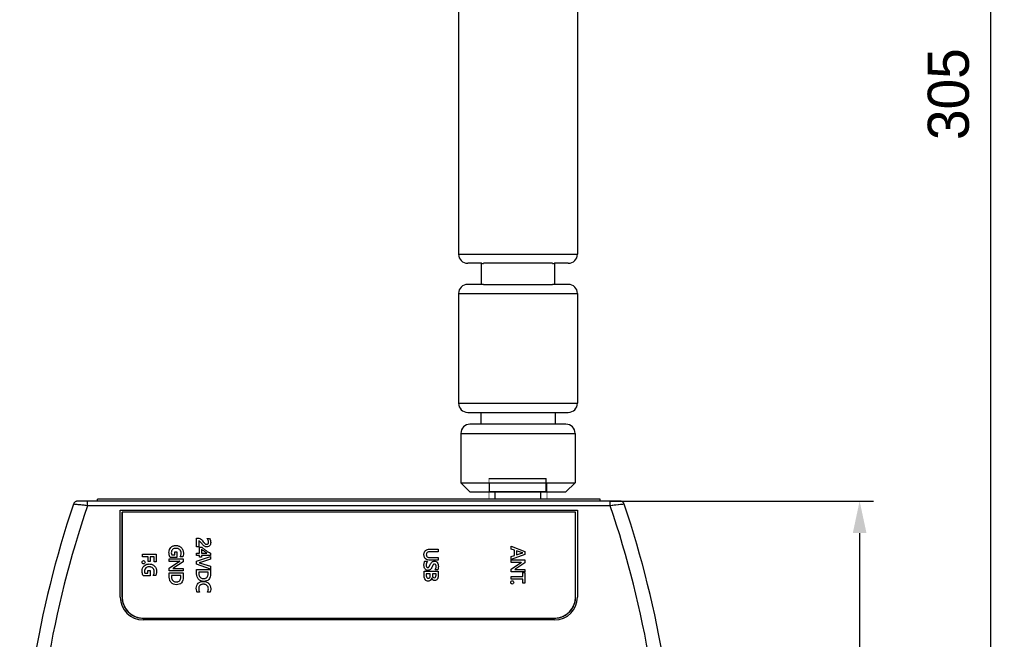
# Model space of a CAD drawing. Header units: millimetres. Extents: x -56 to 387, y -22 to 466.
# Tile 13 of 20: x 56 to 163, y 163 to 230. Entities that reach past the tile are written whole.
import ezdxf

# ---------------------------------------------------------------- set-up
doc = ezdxf.new("R2010")
doc.units = ezdxf.units.MM
doc.header["$LTSCALE"] = 65.395
doc.header["$PDMODE"] = 3
doc.header["$PDSIZE"] = 0.01
doc.layers.get('0').update_dxf_attribs({"linetype": 'CONTINUOUS'})
doc.layers.get('Defpoints').update_dxf_attribs({"linetype": 'CONTINUOUS'})
for name, color, linetype in [('ANTENNA_TT-SHAPE', 7, 'CONTINUOUS'), ('BOTTOM_CASE-_AK-DR-10-SHAPE', 7, 'CONTINUOUS'), ('IO_COUPLER_MODULE-DIM', 7, 'CONTINUOUS'), ('PCB-LORA_P2P_ENDNODE_SUB2-SHAPE', 7, 'CONTINUOUS'), ('RF-CONNECTOR_142-0711-821-SHAPE', 7, 'CONTINUOUS'), ('SHEET-LORA_USER_TOP-GATEW-SHAPE', 7, 'CONTINUOUS'), ('TOP_CASE-_AK-DR-10-SHAPE', 7, 'CONTINUOUS'), ('USER_GUIDE-TOP-GATWAY-SHAPE', 7, 'CONTINUOUS')]:
    doc.layers.add(name, color=color, linetype=linetype)
doc.styles.get("Standard").update_dxf_attribs({"font": 'gothic.ttf'})
doc.dimstyles.new('DIMSTYLE_1', dxfattribs={"dimtxt": 3.5, "dimasz": 3.5, "dimexe": 1.5, "dimexo": 1, "dimgap": 0.875, "dimtad": 1, "dimdec": 5, "dimdsep": 46, "dimtxsty": 'STANDARD', "dimblk": '_FILLED', "dimblk1": '_FILLED', "dimblk2": '_FILLED', "dimcen": 0.09, "dimadec": 5, "dimazin": 2, "dimtp": 0.2, "dimtm": 0.2, "dimtfac": 1, "dimtdec": 5, "dimtofl": 0, "dimtmove": 0, "dimatfit": 3, "dimldrblk": '_FILLED', "dimfxl": 1, "dimtolj": 1, "dimarcsym": 0})

# ---------------------------------------------------------------- blocks, each defined once
blk = doc.blocks.new('_FILLED')
at = {"color": 0, "linetype": 'ByBlock'}
blk.add_solid([(0, 0), (-1, 0.214), (-1, -0.214)], dxfattribs=at)
blk = doc.blocks.new('*D143')
at = {"layer": 'Defpoints', "color": 0, "linetype": 'Continuous'}
for p in [(119.17, 177.78), (106.87, 69.78), (147.54, 69.78)]:
    blk.add_point(p, dxfattribs=at)
at = {"layer": 'IO_COUPLER_MODULE-DIM', "color": 0, "linetype": 'Continuous', "lineweight": -2}
for p, q in [((120.17, 177.78), (149.04, 177.78)), ((147.54, 174.28), (147.54, 73.28)), ((107.87, 69.78), (149.04, 69.78))]:
    blk.add_line(p, q, dxfattribs=at)
at = {"layer": 'IO_COUPLER_MODULE-DIM', "color": 0, "linetype": 'Continuous', "lineweight": -2, "xscale": 3.5, "yscale": 3.5, "zscale": 3.5}
for p, rotation in [((147.54, 177.78), 90), ((147.54, 69.78), 270)]:
    blk.add_blockref('_FILLED', p, dxfattribs=dict(at, rotation=rotation))
at = {"layer": 'IO_COUPLER_MODULE-DIM', "color": 0, "linetype": 'Continuous', "insert": (140.67, 126.49), "char_height": 4.5, "attachment_point": 2, "rotation": 90, "line_spacing_factor": 0.9}
blk.add_mtext('\\A1;108', dxfattribs=at)
blk = doc.blocks.new('sdff3swfe')
at = {"layer": 'ANTENNA_TT-SHAPE', "color": 7, "linetype": 'Continuous'}
for p, q in [((3.67, 288.34), (3.67, 204.78)), ((16.67, 288.34), (16.67, 204.78)), ((3.67, 204.78), (16.67, 204.78)), ((6.17, 203.78), (4.67, 203.78)), ((6.17, 201.46), (6.17, 203.79)), ((13.95, 203.78), (6.4, 203.78)), ((14.17, 203.79), (14.17, 201.46)), ((15.67, 203.78), (14.17, 203.78)), ((6.17, 201.48), (4.67, 201.48)), ((6.4, 201.48), (13.95, 201.48)), ((15.67, 201.48), (14.17, 201.48)), ((3.67, 200.48), (3.67, 188.48)), ((3.67, 200.48), (16.67, 200.48)), ((16.67, 200.48), (16.67, 188.48)), ((3.67, 188.48), (16.67, 188.48)), ((4.67, 187.48), (15.67, 187.48)), ((6.12, 187.48), (6.12, 186.18)), ((14.23, 187.48), (14.23, 186.18)), ((15.42, 186.18), (4.92, 186.18)), ((3.92, 185.18), (3.92, 179.78)), ((3.92, 185.18), (16.42, 185.18)), ((16.42, 185.18), (16.42, 179.78)), ((3.92, 179.78), (16.42, 179.78)), ((4.92, 178.78), (3.92, 179.78)), ((4.92, 178.78), (15.42, 178.78)), ((15.42, 178.78), (16.42, 179.78))]:
    blk.add_line(p, q, dxfattribs=at)
for centre, radius, start, end in [((4.67, 204.78), 1, 180, 270), ((15.67, 204.78), 1, 270, 0), ((6.4, 205.79), 2.02, 263.6509, 270.0535), ((13.95, 205.79), 2.02, 269.9464, 276.3491), ((4.67, 200.48), 1, 90, 180), ((6.4, 199.46), 2.02, 89.9464, 96.3491), ((13.95, 199.46), 2.02, 83.651, 90.0535), ((15.67, 200.48), 1, 0, 90), ((4.67, 188.48), 1, 180, 270), ((15.67, 188.48), 1, 270, 0), ((4.92, 185.18), 1, 90, 180), ((15.42, 185.18), 1, 0, 90)]:
    blk.add_arc(centre, radius, start, end, dxfattribs=at)
blk = doc.blocks.new('*D155')
at = {"layer": 'Defpoints', "color": 0, "linetype": 'Continuous'}
for p in [(110.17, 374.78), (121.2, 69.78), (161.86, 69.78)]:
    blk.add_point(p, dxfattribs=at)
at = {"layer": 'IO_COUPLER_MODULE-DIM', "color": 0, "linetype": 'Continuous', "lineweight": -2}
for p, q in [((111.17, 374.78), (163.36, 374.78)), ((161.86, 371.28), (161.86, 73.28)), ((122.2, 69.78), (163.36, 69.78))]:
    blk.add_line(p, q, dxfattribs=at)
at = {"layer": 'IO_COUPLER_MODULE-DIM', "color": 0, "linetype": 'Continuous', "lineweight": -2, "xscale": 3.5, "yscale": 3.5, "zscale": 3.5}
for p, rotation in [((161.86, 374.78), 90), ((161.86, 69.78), 270)]:
    blk.add_blockref('_FILLED', p, dxfattribs=dict(at, rotation=rotation))
at = {"layer": 'IO_COUPLER_MODULE-DIM', "color": 0, "linetype": 'Continuous', "insert": (154.99, 222.28), "char_height": 4.5, "attachment_point": 2, "rotation": 90, "line_spacing_factor": 0.9}
blk.add_mtext('\\A1;305', dxfattribs=at)

msp = doc.modelspace()

# ---------------------------------------------------------------- linework, layer by layer
at = {"color": 7}
msp.add_line((106.996908, 180.24561), (113.271908, 180.24561), dxfattribs=at)
at = {"layer": 'BOTTOM_CASE-_AK-DR-10-SHAPE', "color": 7, "linetype": 'Continuous'}
for p, q in [((63.083713, 177.77561), (62.028029, 177.77561)), ((121.315788, 177.77561), (120.260103, 177.77561))]:
    msp.add_line(p, q, dxfattribs=at)
for centre, start, end in [((62.028029, 177.27561), 100.69738523, 111.72178351), ((121.315788, 177.27561), 68.27885277, 79.3029225), ((62.028029, 177.27561), 139.6724924, 147.47970146), ((121.315788, 177.27561), 32.52060168, 40.32812905)]:
    msp.add_arc(centre, 0.5, start, end, dxfattribs=at)
at = {"layer": 'PCB-LORA_P2P_ENDNODE_SUB2-SHAPE', "color": 7, "linetype": 'Continuous', "const_width": 0.063}
for points in [[(106.996908, 177.97561), (106.996908, 180.24561)], [(113.346908, 179.77561), (113.346908, 177.97561)]]:
    msp.add_lwpolyline(points, dxfattribs=at)
at = {"layer": 'RF-CONNECTOR_142-0711-821-SHAPE', "color": 7, "linetype": 'Continuous'}
for p, q in [((113.271908, 178.77561), (113.271908, 180.24561)), ((107.071908, 178.77561), (107.071908, 179.77561)), ((113.271908, 178.77561), (107.071908, 178.77561)), ((107.671908, 177.97561), (107.671908, 178.77561)), ((112.671908, 177.97561), (112.671908, 178.77561))]:
    msp.add_line(p, q, dxfattribs=at)
at = {"layer": 'SHEET-LORA_USER_TOP-GATEW-SHAPE', "color": 7, "linetype": 'Continuous'}
for p, q in [((66.871908, 176.57561), (66.871908, 167.27561)), ((116.471908, 176.57561), (66.871908, 176.57561)), ((116.471908, 167.27561), (116.471908, 176.57561)), ((66.871874, 167.275611), (66.871907, 175.135772)), ((75.018253, 172.774288), (75.018253, 173.724107)), ((75.018253, 173.724107), (75.132624, 173.724107)), ((75.260788, 173.419201), (75.260788, 172.774288)), ((76.176493, 173.671366), (76.436243, 173.671366)), ((75.260788, 172.774288), (75.018253, 172.774288)), ((75.35378, 172.083866), (75.35378, 172.746383)), ((75.35378, 172.746383), (75.576348, 172.746383)), ((75.564644, 172.501414), (75.564644, 172.083866)), ((100.543639, 172.52812), (101.438001, 172.52812)), ((101.438001, 172.52812), (101.438001, 172.232527)), ((109.416847, 172.520888), (109.416847, 172.842339)), ((109.416847, 172.842339), (110.938201, 172.279058)), ((109.780631, 172.400978), (109.416847, 172.520888)), ((109.780631, 171.829443), (109.780631, 172.400978)), ((110.014205, 172.332751), (110.014205, 171.902821)), ((110.566796, 172.145708), (110.014205, 172.332751)), ((69.094056, 171.671857), (69.094056, 171.966391)), ((69.094056, 171.966391), (70.61541, 171.966391)), ((69.710041, 171.671857), (69.094056, 171.671857)), ((69.710041, 171.162305), (69.710041, 171.671857)), ((69.951871, 171.671857), (69.951871, 171.162305)), ((70.370794, 171.671857), (69.951871, 171.671857)), ((70.370794, 171.118913), (70.370794, 171.671857)), ((70.61541, 171.966391), (70.61541, 171.118913)), ((72.028567, 171.182978), (72.028567, 171.464106)), ((72.028567, 171.464106), (73.54993, 171.464106)), ((72.873329, 171.606735), (72.131931, 171.606735)), ((72.297314, 171.902327), (72.633546, 171.902327)), ((72.633546, 171.902327), (72.633546, 172.214465)), ((72.633546, 172.214465), (72.873329, 172.214465)), ((72.873329, 172.214465), (72.873329, 171.606735)), ((73.504448, 171.666671), (73.218522, 171.666671)), ((73.54993, 171.464106), (73.54993, 171.135459)), ((75.018253, 171.817237), (75.018253, 172.083866)), ((75.018253, 172.083866), (75.35378, 172.083866)), ((75.35378, 171.817237), (75.018253, 171.817237)), ((75.018253, 171.200899), (76.539607, 171.729043)), ((75.35378, 171.635345), (75.35378, 171.817237)), ((75.564644, 171.635345), (75.35378, 171.635345)), ((76.539607, 171.409673), (75.437847, 171.062398)), ((75.564644, 172.083866), (76.153739, 172.083866)), ((75.564644, 171.817237), (75.564644, 171.635345)), ((76.539607, 171.817237), (75.564644, 171.817237)), ((76.539607, 172.089052), (76.539607, 171.817237)), ((76.539607, 171.729043), (76.539607, 171.409673)), ((100.530551, 171.602078), (101.438001, 171.602078)), ((101.438001, 172.232527), (100.543639, 172.232527)), ((101.438001, 171.307508), (100.56223, 171.307508)), ((101.438001, 171.602078), (101.438001, 171.307508)), ((110.938201, 171.938981), (109.416847, 171.385049)), ((109.416847, 171.706465), (109.780631, 171.829443)), ((109.416847, 171.385049), (109.416847, 171.706465)), ((109.416847, 171.073934), (109.416847, 171.355098)), ((109.416847, 171.355098), (110.938201, 171.355098)), ((110.014205, 171.902821), (110.56475, 172.088876)), ((110.938201, 172.279058), (110.938201, 171.938981)), ((110.938201, 171.355098), (110.938201, 171.026415)), ((69.699008, 169.880416), (69.699008, 170.192519)), ((69.699008, 170.192519), (69.938782, 170.192519)), ((69.951871, 171.162305), (69.710041, 171.162305)), ((69.938782, 170.192519), (69.938782, 169.584824)), ((70.61541, 171.118913), (70.370794, 171.118913)), ((72.941521, 171.182978), (72.028567, 171.182978)), ((72.028567, 170.446096), (73.059349, 171.118913)), ((72.028567, 170.138085), (72.028567, 170.446096)), ((73.54993, 171.135459), (72.546727, 170.486383)), ((72.641801, 170.418191), (73.54993, 170.418191)), ((73.54993, 170.418191), (73.54993, 170.138085)), ((75.018253, 170.869147), (75.018253, 171.200899)), ((76.539607, 170.334794), (75.018253, 170.869147)), ((75.018253, 169.811836), (75.018253, 170.309994)), ((75.018253, 170.309994), (76.539607, 170.309994)), ((75.440599, 170.992125), (76.539607, 170.643828)), ((76.539607, 170.643828), (76.539607, 170.334794)), ((76.539607, 170.309994), (76.539607, 169.805628)), ((99.975208, 171.20418), (100.277009, 171.20418)), ((101.40491, 170.266743), (101.122406, 170.266743)), ((110.329095, 171.073934), (109.416847, 171.073934)), ((109.416847, 170.337052), (110.446922, 171.009835)), ((109.416847, 170.029042), (109.416847, 170.337052)), ((110.938201, 171.026415), (109.934301, 170.377339)), ((110.029375, 170.309147), (110.938201, 170.309147)), ((110.938201, 170.309147), (110.938201, 170.029042)), ((69.938782, 169.584824), (69.197385, 169.584824)), ((69.362767, 169.880416), (69.699008, 169.880416)), ((70.569937, 169.644761), (70.283976, 169.644761)), ((73.54993, 170.138085), (72.028567, 170.138085)), ((72.028567, 169.446323), (72.028567, 169.944481)), ((72.028567, 169.944481), (73.54993, 169.944481)), ((72.272478, 169.649911), (72.272478, 169.463892)), ((73.305341, 169.649911), (72.272478, 169.649911)), ((73.305341, 169.46181), (73.305341, 169.649911)), ((73.54993, 169.944481), (73.54993, 169.440115)), ((75.262164, 170.01546), (75.262164, 169.829405)), ((76.294321, 170.01546), (75.262164, 170.01546)), ((76.294321, 169.827359), (76.294321, 170.01546)), ((99.916647, 169.562599), (99.916647, 170.105171)), ((99.916647, 170.105171), (101.438001, 170.105171)), ((100.142636, 169.810637), (100.142636, 169.608072)), ((100.584984, 169.810637), (100.142636, 169.810637)), ((100.584984, 169.618408), (100.584984, 169.810637)), ((100.81235, 169.810637), (100.81235, 169.650441)), ((101.211306, 169.810637), (100.81235, 169.810637)), ((101.211306, 169.659719), (101.211306, 169.810637)), ((101.438001, 170.105171), (101.438001, 169.587399)), ((110.938201, 170.029042), (109.416847, 170.029042)), ((109.416847, 169.251484), (109.416847, 169.547112)), ((109.416847, 169.547112), (110.692879, 169.547112)), ((110.692879, 169.251484), (109.416847, 169.251484)), ((110.692879, 169.547112), (110.692879, 169.981135)), ((110.692879, 169.981135), (110.938201, 169.981135)), ((110.692879, 168.816368), (110.692879, 169.251484)), ((110.938201, 169.981135), (110.938201, 168.816368)), ((110.938201, 168.816368), (110.692879, 168.816368)), ((75.346901, 167.827109), (75.074733, 167.827109)), ((76.505149, 167.827109), (76.217839, 167.827109)), ((69.171908, 164.97561), (114.171908, 164.97561))]:
    msp.add_line(p, q, dxfattribs=at)
for centre, radius, start, end in [((75.532772, 173.115751), 0.850344, 37.40870701, 40.79852614), ((100.480455, 170.935803), 0.572103, 152.02365298, 156.39027573), ((69.058593, 167.277416), 2.18672, 180.04729941, 187.59714167), ((69.171908, 167.27561), 2.3, 180, 270), ((69.141626, 167.286795), 2.270265, 187.554701, 188.54934475), ((69.192473, 167.295068), 2.321776, 188.56471201, 193.90720978), ((114.171908, 167.27561), 2.3, 270, 0), ((114.151263, 167.295068), 2.321823, 346.11173603, 351.41925599), ((114.202046, 167.2868), 2.270375, 351.43437131, 352.4564139), ((114.285236, 167.277411), 2.186673, 352.41412648, 359.95283552), ((69.243126, 167.307159), 2.373851, 193.89663309, 197.09807647), ((69.26504, 167.313854), 2.396765, 197.09702742, 200.5005068), ((69.271239, 167.316098), 2.403357, 200.49885253, 204.40868068), ((69.259221, 167.310567), 2.390128, 204.40700778, 208.02611818), ((69.235452, 167.297915), 2.363201, 208.02612176, 211.02953703), ((69.190792, 167.27051), 2.310806, 211.01807742, 216.57490146), ((69.151514, 167.242147), 2.262361, 216.59078334, 217.49127733), ((114.192303, 167.242109), 2.26232, 322.50019541, 323.42033959), ((114.153024, 167.270468), 2.310762, 323.43607507, 328.97123929), ((114.108293, 167.297919), 2.363242, 328.95996933, 331.99968051), ((114.084536, 167.310557), 2.390152, 331.99953883, 335.57695345), ((114.072539, 167.316079), 2.403358, 335.57535586, 339.52341951), ((114.0787, 167.31385), 2.396806, 339.52180911, 342.878704), ((114.100595, 167.307157), 2.373912, 342.87751326, 346.12203646), ((69.13843, 167.255266), 2.262386, 232.50725965, 233.41381286), ((69.166779, 167.294527), 2.310808, 233.42963461, 238.97751538), ((69.194208, 167.339227), 2.36325, 238.96614359, 241.98845742), ((69.206844, 167.362973), 2.390149, 241.98838196, 245.58393994), ((69.212364, 167.374968), 2.403354, 245.5823096, 249.51580707), ((69.210125, 167.368781), 2.396775, 249.51418285, 252.88697568), ((69.203426, 167.346862), 2.373855, 252.8858299, 256.11730613), ((69.191337, 167.296196), 2.321767, 256.10692984, 261.4233297), ((69.183065, 167.245383), 2.270289, 261.43850993, 262.45455605), ((69.17368, 167.162229), 2.186624, 262.41223932, 269.95281218), ((114.170102, 167.162283), 2.186678, 270.04717875, 277.58698204), ((114.160714, 167.245462), 2.270369, 277.54467894, 278.56428768), ((114.152445, 167.296249), 2.321821, 278.57942438, 283.88981964), ((114.140356, 167.34692), 2.373912, 283.87949697, 287.12085037), ((114.133663, 167.368816), 2.396808, 287.11966973, 290.47969812), ((114.131433, 167.37498), 2.403363, 290.47808468, 294.42388634), ((114.136954, 167.362984), 2.390157, 294.42228509, 298.00165401), ((114.149594, 167.339226), 2.363247, 298.00151867, 301.03971047), ((114.177041, 167.294499), 2.310771, 301.0284339, 306.56424541), ((114.205401, 167.255219), 2.262328, 306.5799852, 307.49961919)]:
    msp.add_arc(centre, radius, start, end, dxfattribs=at)
for points in [[(66.871909, 176.548919), (66.868455, 176.56127), (66.863013, 176.57561), (66.871909, 176.57561)], [(66.871916, 176.34531), (66.870255, 176.388931), (66.866549, 176.434599), (66.871908, 176.4712)], [(66.871907, 175.135772), (66.872176, 175.325801), (66.872756, 175.515519), (66.87194, 175.706634)], [(66.871908, 176.4712), (66.875216, 176.493797), (66.881968, 176.512951), (66.871909, 176.548919)], [(66.871908, 176.176691), (66.872766, 176.232041), (66.87414, 176.286876), (66.871916, 176.34531)], [(72.253216, 172.129692), (72.253216, 172.052492), (72.263419, 171.971689), (72.297314, 171.902327)], [(110.690833, 172.11985), (110.648899, 172.124879), (110.607012, 172.132808), (110.566796, 172.145708)], [(72.546727, 170.486383), (72.508056, 170.461307), (72.469275, 170.436258), (72.4289, 170.414028)], [(73.059349, 171.118913), (73.097311, 171.143786), (73.136434, 171.167144), (73.177177, 171.187141)], [(75.437847, 171.062398), (75.389709, 171.047309), (75.339812, 171.037331), (75.289716, 171.031389)], [(75.289716, 171.025216), (75.341075, 171.021554), (75.391436, 171.007431), (75.440599, 170.992125)], [(109.934301, 170.377339), (109.895639, 170.35226), (109.856865, 170.327207), (109.816473, 170.30502)], [(110.446922, 171.009835), (110.484861, 171.034744), (110.523985, 171.058112), (110.56475, 171.078062)], [(69.31867, 170.107782), (69.31867, 170.030581), (69.328857, 169.949771), (69.362767, 169.880416)]]:
    msp.add_open_spline(points, degree=3, dxfattribs=at)
for points, knots in [([(66.87194, 175.706634), (66.871925, 175.710208), (66.871231, 175.867576), (66.86957, 176.025913), (66.871908, 176.176691)], [0, 0, 0, 0, 0.0227140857, 1, 1, 1, 1]), ([(75.132624, 173.724107), (75.209582, 173.724107), (75.325853, 173.703492), (75.445417, 173.642379), (75.508713, 173.599465), (75.582565, 173.540438), (75.691212, 173.417845), (75.778685, 173.304526), (75.8313, 173.234204)], [0, 0, 0, 0, 0.2593910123, 0.3858421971, 0.4505964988, 0.5169313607, 0.7039765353, 1, 1, 1, 1]), ([(75.566717, 173.158745), (75.513771, 173.230198), (75.433748, 173.33709), (75.308415, 173.419201), (75.260788, 173.419201)], [0, 0, 0, 0, 0.6512313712, 1, 1, 1, 1]), ([(76.436243, 173.671366), (76.477861, 173.611638), (76.544712, 173.477176), (76.57305, 173.259), (76.550726, 173.053546), (76.462538, 172.883966), (76.312618, 172.778843), (76.160296, 172.757198), (76.036134, 172.766587), (75.919894, 172.800003), (75.794067, 172.879465), (75.674787, 173.012147), (75.603384, 173.109136), (75.566717, 173.158745)], [0, 0, 0, 0, 0.1148282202, 0.2319241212, 0.3427842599, 0.436330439, 0.5241649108, 0.6205335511, 0.6725794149, 0.7200254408, 0.8099433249, 0.9026945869, 1, 1, 1, 1]), ([(75.8313, 173.234204), (75.870431, 173.181649), (75.93122, 173.109081), (76.03942, 173.058791), (76.12203, 173.048661), (76.20644, 173.059961), (76.282522, 173.107884), (76.325853, 173.193542), (76.33808, 173.325062), (76.306035, 173.483093), (76.242217, 173.587816), (76.20822, 173.632332)], [0, 0, 0, 0, 0.1814621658, 0.2526047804, 0.3252334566, 0.4094002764, 0.4839231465, 0.5642029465, 0.6653079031, 0.8456276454, 1, 1, 1, 1]), ([(72.001721, 172.148319), (72.001721, 172.255456), (72.02859, 172.462539), (72.190884, 172.725838), (72.403855, 172.861659), (72.602214, 172.91168), (72.766603, 172.923475), (72.932779, 172.910909), (73.089688, 172.868237), (73.230279, 172.795556), (73.39261, 172.662595), (73.544505, 172.427294), (73.574722, 172.204482), (73.574722, 172.090428)], [0, 0, 0, 0, 0.1275970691, 0.242447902, 0.3569810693, 0.4181345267, 0.4848303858, 0.5524364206, 0.6157123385, 0.6771541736, 0.7394753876, 0.8641650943, 1, 1, 1, 1]), ([(73.324638, 172.098683), (73.324638, 172.168263), (73.303261, 172.306515), (73.183961, 172.479107), (73.034369, 172.569859), (72.895034, 172.604096), (72.780486, 172.611805), (72.666235, 172.604683), (72.530008, 172.574518), (72.323877, 172.46393), (72.253216, 172.255635), (72.253216, 172.129692)], [0, 0, 0, 0, 0.1280283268, 0.2494375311, 0.3742073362, 0.4404103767, 0.5120886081, 0.5846752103, 0.650239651, 0.7682636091, 1, 1, 1, 1]), ([(76.153739, 172.083866), (76.110939, 172.107832), (76.016956, 172.165738), (75.870586, 172.264715), (75.715373, 172.377687), (75.61363, 172.459771), (75.564644, 172.501414)], [0, 0, 0, 0, 0.2035662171, 0.4577763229, 0.7331824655, 1, 1, 1, 1]), ([(75.576348, 172.746383), (75.655364, 172.677323), (75.81719, 172.543894), (76.065029, 172.362594), (76.304588, 172.208051), (76.464057, 172.123248), (76.539607, 172.089052)], [0, 0, 0, 0, 0.2691936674, 0.5376672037, 0.7872735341, 1, 1, 1, 1]), ([(100.56223, 171.307508), (100.46328, 171.307508), (100.282267, 171.323918), (100.045253, 171.444676), (99.93446, 171.623065), (99.89569, 171.788566), (99.886683, 171.92784), (99.895495, 172.065482), (99.933296, 172.224865), (100.041432, 172.396637), (100.271726, 172.512365), (100.44744, 172.52812), (100.543639, 172.52812)], [0, 0, 0, 0, 0.1443383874, 0.2612028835, 0.3738689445, 0.4372005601, 0.5082897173, 0.5766677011, 0.6376189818, 0.7463318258, 0.859674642, 1, 1, 1, 1]), ([(69.21923, 170.916517), (69.178915, 170.918487), (69.094213, 170.959139), (69.054132, 171.092267), (69.098007, 171.224566), (69.184457, 171.264765), (69.226348, 171.264646)], [0, 0, 0, 0, 0.2337855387, 0.4985934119, 0.7561359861, 1, 1, 1, 1]), ([(69.226348, 171.264646), (69.268946, 171.264525), (69.356043, 171.222529), (69.399621, 171.089549), (69.355738, 170.956404), (69.266576, 170.915326), (69.221601, 170.916401), (69.21923, 170.916517)], [0, 0, 0, 0, 0.2414038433, 0.4954351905, 0.7463305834, 0.9866129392, 1, 1, 1, 1]), ([(72.131931, 171.606735), (72.063726, 171.724189), (72.010571, 171.910902), (72.001721, 172.097302), (72.001721, 172.148319)], [0, 0, 0, 0, 0.7269451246, 1, 1, 1, 1]), ([(73.218522, 171.666671), (73.274578, 171.759196), (73.317607, 171.908729), (73.324638, 172.05759), (73.324638, 172.098683)], [0, 0, 0, 0, 0.7247107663, 1, 1, 1, 1]), ([(73.574722, 172.090428), (73.574722, 172.051086), (73.569779, 171.907683), (73.542396, 171.763798), (73.504448, 171.666671)], [0, 0, 0, 0, 0.2739356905, 1, 1, 1, 1]), ([(100.543639, 172.232527), (100.440746, 172.232527), (100.278203, 172.213006), (100.157626, 172.052049), (100.140069, 171.915137), (100.157179, 171.779362), (100.273135, 171.62186), (100.430976, 171.602078), (100.530551, 171.602078)], [0, 0, 0, 0, 0.2724263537, 0.3821025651, 0.5069404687, 0.629318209, 0.7363594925, 1, 1, 1, 1]), ([(110.56475, 172.088876), (110.571395, 172.091162), (110.612833, 172.102152), (110.65537, 172.107933), (110.690833, 172.112653)], [0, 0, 0, 0, 0.1641755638, 1, 1, 1, 1]), ([(69.067183, 170.126373), (69.067183, 170.233516), (69.094048, 170.440609), (69.256341, 170.703928), (69.469324, 170.839748), (69.667681, 170.889768), (69.832067, 170.901566), (69.998238, 170.888994), (70.155144, 170.846308), (70.295732, 170.773615), (70.458058, 170.640647), (70.60998, 170.405375), (70.640219, 170.182567), (70.640219, 170.068518)], [0, 0, 0, 0, 0.1276027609, 0.2424592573, 0.3569938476, 0.4181480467, 0.4848393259, 0.5524431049, 0.6157188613, 0.6771620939, 0.7394841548, 0.8641716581, 1, 1, 1, 1]), ([(70.390099, 170.076773), (70.390099, 170.146346), (70.36874, 170.284588), (70.249433, 170.457167), (70.099857, 170.547939), (69.960522, 170.582186), (69.845971, 170.589894), (69.731711, 170.582773), (69.59547, 170.55261), (69.38933, 170.442022), (69.31867, 170.233724), (69.31867, 170.107782)], [0, 0, 0, 0, 0.1280155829, 0.2494105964, 0.3741960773, 0.4403930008, 0.5120649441, 0.5846666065, 0.6502384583, 0.7682647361, 1, 1, 1, 1]), ([(72.4289, 170.409901), (72.438255, 170.411828), (72.509177, 170.418659), (72.580289, 170.418191), (72.641801, 170.418191)], [0, 0, 0, 0, 0.1344101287, 1, 1, 1, 1]), ([(73.177177, 171.191268), (73.163264, 171.18967), (73.084852, 171.183448), (73.00614, 171.182978), (72.941521, 171.182978)], [0, 0, 0, 0, 0.1781186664, 1, 1, 1, 1]), ([(100.791007, 170.598531), (100.762567, 170.53318), (100.706925, 170.421357), (100.599771, 170.286639), (100.469756, 170.214453), (100.313352, 170.193223), (100.138298, 170.222402), (99.985195, 170.352504), (99.919832, 170.510785), (99.893655, 170.659036), (99.887942, 170.782878), (99.892854, 170.904799), (99.910537, 171.032647), (99.935819, 171.118291), (99.956241, 171.164932)], [0, 0, 0, 0, 0.1149635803, 0.2009240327, 0.2731722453, 0.3485171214, 0.452448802, 0.5492135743, 0.6584334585, 0.7214668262, 0.7918664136, 0.8578915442, 0.9180072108, 1, 1, 1, 1]), ([(100.277009, 171.20418), (100.229336, 171.146642), (100.171054, 171.048051), (100.133308, 170.902667), (100.124443, 170.786579), (100.132872, 170.675788), (100.173668, 170.558509), (100.279135, 170.498481), (100.375685, 170.521671), (100.421152, 170.555674), (100.442896, 170.580214), (100.447926, 170.586391)], [0, 0, 0, 0, 0.229001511, 0.3418933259, 0.4582242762, 0.5842375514, 0.6807930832, 0.8301974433, 0.8994571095, 0.9755615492, 1, 1, 1, 1]), ([(100.447926, 170.586391), (100.468043, 170.611096), (100.51763, 170.698008), (100.558704, 170.787227), (100.584984, 170.84865)], [0, 0, 0, 0, 0.3231482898, 1, 1, 1, 1]), ([(100.584984, 170.84865), (100.630575, 170.950361), (100.71091, 171.094493), (100.889694, 171.195307), (101.04169, 171.217171), (101.214173, 171.184852), (101.421206, 170.997633), (101.462801, 170.77608), (101.462801, 170.631586)], [0, 0, 0, 0, 0.2379711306, 0.3316658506, 0.4279110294, 0.5613587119, 0.6915021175, 1, 1, 1, 1]), ([(100.896379, 170.803816), (100.886344, 170.788907), (100.847604, 170.721619), (100.814813, 170.652458), (100.791007, 170.598531)], [0, 0, 0, 0, 0.2330707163, 1, 1, 1, 1]), ([(101.122406, 170.266743), (101.156301, 170.316204), (101.209347, 170.432359), (101.228464, 170.595449), (101.218197, 170.729741), (101.185042, 170.820316), (101.127826, 170.885508), (101.052968, 170.903594), (100.983417, 170.888661), (100.931661, 170.851052), (100.906413, 170.818725), (100.896379, 170.803816)], [0, 0, 0, 0, 0.1949637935, 0.4065142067, 0.527756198, 0.6297943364, 0.7160103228, 0.7976134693, 0.8667722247, 0.941749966, 1, 1, 1, 1]), ([(101.462801, 170.631586), (101.462801, 170.595027), (101.459006, 170.471934), (101.439547, 170.346527), (101.40491, 170.266743)], [0, 0, 0, 0, 0.2959374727, 1, 1, 1, 1]), ([(109.816473, 170.300892), (109.825827, 170.302797), (109.896747, 170.309579), (109.967858, 170.309147), (110.029375, 170.309147)], [0, 0, 0, 0, 0.1343227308, 1, 1, 1, 1]), ([(110.56475, 171.082225), (110.550831, 171.080637), (110.47242, 171.074433), (110.393708, 171.073934), (110.329095, 171.073934)], [0, 0, 0, 0, 0.1781817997, 1, 1, 1, 1]), ([(69.197385, 169.584824), (69.129205, 169.702281), (69.076038, 169.888968), (69.067183, 170.075358), (69.067183, 170.126373)], [0, 0, 0, 0, 0.726936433, 1, 1, 1, 1]), ([(70.283976, 169.644761), (70.34004, 169.737274), (70.383069, 169.886811), (70.390099, 170.035672), (70.390099, 170.076773)], [0, 0, 0, 0, 0.7246682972, 1, 1, 1, 1]), ([(70.640219, 170.068518), (70.640219, 170.029169), (70.635275, 169.885766), (70.607892, 169.741878), (70.569937, 169.644761)], [0, 0, 0, 0, 0.2739805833, 1, 1, 1, 1]), ([(72.807854, 168.631901), (72.700061, 168.631901), (72.487467, 168.663321), (72.224423, 168.846078), (72.058265, 169.120912), (72.028567, 169.336243), (72.028567, 169.446323)], [0, 0, 0, 0, 0.2565427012, 0.4954149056, 0.7380115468, 1, 1, 1, 1]), ([(72.272478, 169.463892), (72.272478, 169.327561), (72.339731, 169.105155), (72.552514, 168.980081), (72.689688, 168.946943), (72.802868, 168.939359), (72.914843, 168.946879), (73.047112, 168.979516), (73.250443, 169.109582), (73.305341, 169.327559), (73.305341, 169.46181)], [0, 0, 0, 0, 0.2493016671, 0.3698225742, 0.4350316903, 0.5064961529, 0.5763883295, 0.6394362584, 0.7545005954, 1, 1, 1, 1]), ([(73.54993, 169.440115), (73.54993, 169.228812), (73.470055, 168.757712), (73.005223, 168.631901), (72.807854, 168.631901)], [0, 0, 0, 0, 0.5170476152, 1, 1, 1, 1]), ([(75.797539, 168.997414), (75.689738, 168.997414), (75.477134, 169.028832), (75.214063, 169.211587), (75.047943, 169.486444), (75.018253, 169.701766), (75.018253, 169.811836)], [0, 0, 0, 0, 0.2565606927, 0.4954344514, 0.7380382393, 1, 1, 1, 1]), ([(75.262164, 169.829405), (75.262164, 169.693119), (75.328974, 169.470503), (75.541993, 169.345594), (75.679265, 169.312461), (75.792503, 169.304871), (75.904503, 169.312393), (76.036761, 169.345028), (76.240177, 169.475023), (76.294321, 169.693168), (76.294321, 169.827359)], [0, 0, 0, 0, 0.2492183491, 0.3698354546, 0.4351108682, 0.5066076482, 0.5765032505, 0.6395569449, 0.7546124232, 1, 1, 1, 1]), ([(76.539607, 169.805628), (76.539607, 169.594324), (76.459721, 169.123235), (75.994903, 168.997414), (75.797539, 168.997414)], [0, 0, 0, 0, 0.5170555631, 1, 1, 1, 1]), ([(100.73107, 169.374463), (100.719061, 169.280911), (100.660942, 169.139734), (100.501716, 169.037177), (100.348342, 169.014119), (100.177387, 169.044688), (99.965226, 169.210997), (99.916647, 169.425517), (99.916647, 169.562599)], [0, 0, 0, 0, 0.2126026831, 0.3117936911, 0.4146821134, 0.555646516, 0.6910050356, 1, 1, 1, 1]), ([(100.142636, 169.608072), (100.142636, 169.537645), (100.163401, 169.426877), (100.273562, 169.342876), (100.369026, 169.328358), (100.463763, 169.341781), (100.573503, 169.430355), (100.584984, 169.544871), (100.584984, 169.618408)], [0, 0, 0, 0, 0.2638712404, 0.3762081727, 0.4969929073, 0.6170326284, 0.7244724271, 1, 1, 1, 1]), ([(101.438001, 169.587399), (101.438001, 169.461164), (101.411198, 169.269558), (101.237858, 169.107813), (101.094944, 169.080326), (100.966051, 169.100568), (100.825109, 169.183498), (100.758078, 169.295414), (100.733821, 169.374463)], [0, 0, 0, 0, 0.3260058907, 0.4548637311, 0.5862875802, 0.686483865, 0.78646127, 1, 1, 1, 1]), ([(100.81235, 169.650441), (100.81235, 169.585624), (100.83677, 169.448671), (100.969961, 169.397217), (101.027332, 169.397217)], [0, 0, 0, 0, 0.5304634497, 1, 1, 1, 1]), ([(101.027332, 169.397217), (101.078264, 169.397217), (101.205535, 169.457325), (101.211306, 169.592325), (101.211306, 169.659719)], [0, 0, 0, 0, 0.430435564, 1, 1, 1, 1]), ([(74.99138, 168.257074), (74.99138, 168.359773), (75.018444, 168.560079), (75.157245, 168.770818), (75.306534, 168.888536), (75.438345, 168.952482), (75.587118, 168.989779), (75.749463, 169.001093), (75.915307, 168.988761), (76.073884, 168.946775), (76.216064, 168.875256), (76.378444, 168.745047), (76.531588, 168.520406), (76.564416, 168.305373), (76.564416, 168.197137)], [0, 0, 0, 0, 0.1248367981, 0.2388168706, 0.2964387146, 0.3544773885, 0.4155046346, 0.4817352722, 0.5515362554, 0.616762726, 0.6798530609, 0.7434965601, 0.8684320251, 1, 1, 1, 1]), ([(75.074733, 167.827109), (75.060262, 167.855693), (75.005118, 167.992401), (74.99138, 168.142317), (74.99138, 168.257074)], [0, 0, 0, 0, 0.2182500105, 1, 1, 1, 1]), ([(75.300415, 168.438394), (75.293953, 168.42603), (75.259824, 168.352088), (75.238846, 168.202485), (75.263181, 168.004758), (75.314193, 167.882303), (75.346901, 167.827109)], [0, 0, 0, 0, 0.0655501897, 0.3827418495, 0.6966872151, 1, 1, 1, 1]), ([(76.217839, 167.827109), (76.247711, 167.878625), (76.29421, 167.993527), (76.3168, 168.18592), (76.287446, 168.387622), (76.166249, 168.559505), (76.017382, 168.648301), (75.879598, 168.681903), (75.767989, 168.689586), (75.657401, 168.682176), (75.524153, 168.650497), (75.393171, 168.57372), (75.323031, 168.481667), (75.300415, 168.438394)], [0, 0, 0, 0, 0.1019636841, 0.2089241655, 0.3293797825, 0.4418101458, 0.556956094, 0.6177853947, 0.6834495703, 0.7477646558, 0.8068508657, 0.916907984, 1, 1, 1, 1]), ([(76.564416, 168.197137), (76.564416, 168.161758), (76.560341, 168.036721), (76.538223, 167.910716), (76.505149, 167.827109)], [0, 0, 0, 0, 0.2823781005, 1, 1, 1, 1]), ([(109.541996, 168.709076), (109.501546, 168.711023), (109.41677, 168.751625), (109.376087, 168.884735), (109.42022, 169.017388), (109.506959, 169.057376), (109.549138, 169.057174)], [0, 0, 0, 0, 0.2339106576, 0.4984068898, 0.7553575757, 1, 1, 1, 1]), ([(109.549138, 169.057174), (109.591806, 169.05697), (109.679015, 169.015213), (109.721232, 168.882099), (109.678732, 168.748844), (109.589395, 168.707917), (109.544375, 168.708962), (109.541996, 168.709076)], [0, 0, 0, 0, 0.241635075, 0.4953842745, 0.7460529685, 0.9865654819, 1, 1, 1, 1]), ([(67.761404, 165.46022), (67.685426, 165.518505), (67.540953, 165.644713), (67.414748, 165.789188), (67.356452, 165.865182)], [0, 0, 0, 0, 0.4999497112, 1, 1, 1, 1]), ([(115.987126, 165.864902), (115.928891, 165.78901), (115.802813, 165.644703), (115.658506, 165.518624), (115.582607, 165.460385)], [0, 0, 0, 0, 0.499978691, 1, 1, 1, 1])]:
    msp.add_open_spline(points, degree=3, knots=knots, dxfattribs=at)
at = {"layer": 'TOP_CASE-_AK-DR-10-SHAPE', "color": 7, "linetype": 'Continuous'}
for p, q in [((121.315788, 177.77561), (62.028029, 177.77561)), ((63.083713, 177.27561), (63.083713, 177.77561)), ((120.260103, 177.27561), (120.260103, 177.77561)), ((63.083714, 177.275612), (61.554161, 177.435137)), ((120.260103, 177.27561), (63.083714, 177.27561)), ((66.671908, 167.27561), (66.671908, 176.77561)), ((66.671908, 176.77561), (116.671908, 176.77561)), ((116.671908, 176.77561), (116.671908, 167.27561)), ((121.789656, 177.435137), (120.260102, 177.275614)), ((121.368599, 177.391507), (120.880289, 177.340699)), ((114.171908, 164.77561), (69.171908, 164.77561))]:
    msp.add_line(p, q, dxfattribs=at)
for points in [[(61.75632, 177.414125), (61.687894, 177.421301), (61.633545, 177.426764), (61.592134, 177.431213), (61.56435, 177.434451), (61.554161, 177.435137)], [(63.083714, 177.275612), (62.892763, 177.295412), (62.708088, 177.315044), (62.532588, 177.333423), (62.366816, 177.350739), (62.210333, 177.367135), (62.068693, 177.38179), (61.945195, 177.3947), (61.75632, 177.414125)], [(120.880289, 177.340699), (120.683342, 177.32003), (120.475609, 177.297872), (120.260102, 177.275614)], [(121.789656, 177.435137), (121.776911, 177.433979), (121.739644, 177.429968), (121.679402, 177.423703), (121.597099, 177.415209), (121.368599, 177.391507)]]:
    msp.add_lwpolyline(points, dxfattribs=at)
for centre, radius, start, end in [((62.028029, 177.27561), 0.5, 90, 161.39427591), ((121.315788, 177.27561), 0.5, 18.60572409, 90), ((168.221908, 141.52561), 112.55, 161.39427591, 180), ((168.221908, 141.52561), 111.05, 161.22049459, 179.69454584), ((15.121908, 141.52561), 111.05, 0.30545416, 18.77950541), ((15.121908, 141.52561), 112.55, 0, 18.60572409), ((69.171908, 167.27561), 2.5, 180, 270), ((114.171908, 167.27561), 2.5, 270, 0)]:
    msp.add_arc(centre, radius, start, end, dxfattribs=at)
at = {"layer": 'USER_GUIDE-TOP-GATWAY-SHAPE', "color": 7, "linetype": 'Continuous'}
for p, q in [((64.171908, 177.77561), (64.171908, 177.97561)), ((119.171908, 177.97561), (64.171908, 177.97561)), ((119.171908, 177.77561), (119.171908, 177.97561))]:
    msp.add_line(p, q, dxfattribs=at)

# ---------------------------------------------------------------- block references
at = {"color": 7}
msp.add_blockref('sdff3swfe', (100.000011, 0), dxfattribs=at)

# ---------------------------------------------------------------- dimensions: what is measured, and where the dimension line sits
at = {"layer": 'IO_COUPLER_MODULE-DIM', "color": 5, "linetype": 'Continuous'}
for base, p1, p2, picture, middle in [((161.863334, 69.77561), (110.171914, 374.77561), (121.197725, 69.77561), '*D155', (161.863334, 222.27561)), ((147.54029, 69.77561), (119.171908, 177.77561), (106.874681, 69.77561), '*D143', (147.54029, 126.486718))]:
    dim = msp.add_linear_dim(base=base, p1=p1, p2=p2, angle=270, dimstyle='DIMSTYLE_1', override={"dimtxt": 4.5}, dxfattribs=at)
    dim.commit()
    dim.dimension.update_dxf_attribs({"geometry": picture, "text_midpoint": middle, "dimtype": 160})

doc.saveas('drawing.dxf')
